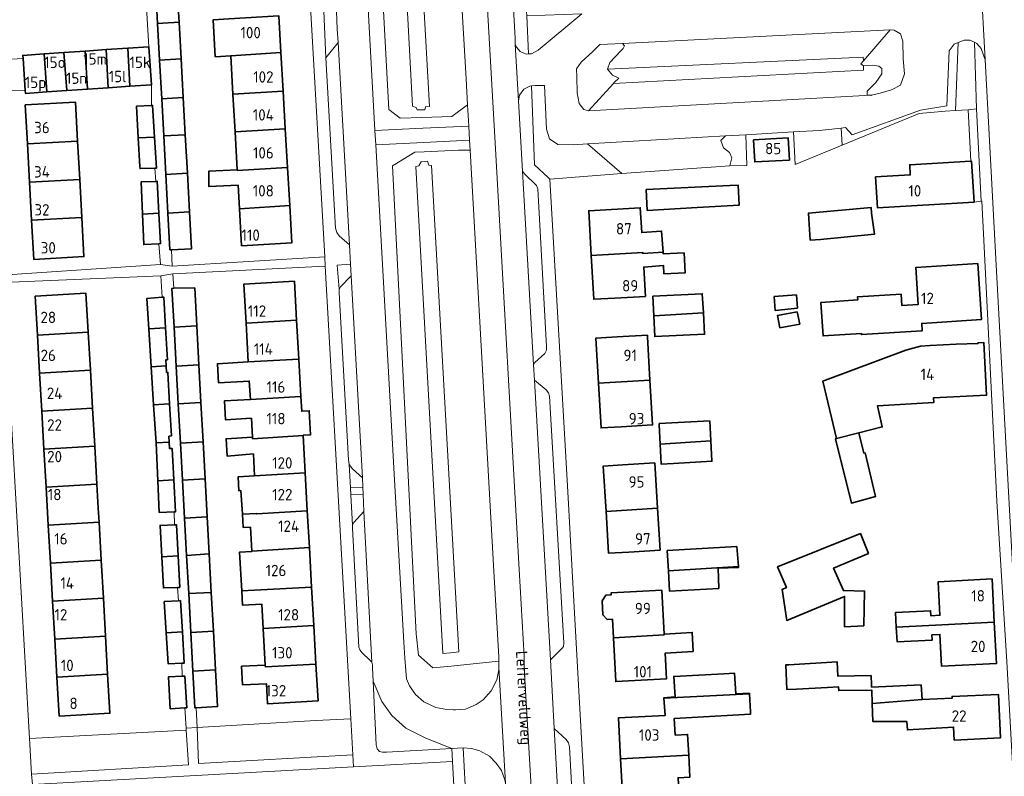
# Model space of a CAD drawing. Header units: metres. Extents: x 245598 to 248629, y 478632 to 481821.
# Tile 33 of 122: x 247390 to 247546, y 479358 to 479478. Entities that reach past the tile are written whole.
import ezdxf
from ezdxf.enums import TextEntityAlignment as Align

# ---------------------------------------------------------------- set-up
doc = ezdxf.new("R2010")
doc.units = ezdxf.units.M
for name, color, linetype, lineweight in [('B-XX-GR-GROENVOORZIENING-GV', 80, 'Continuous', 18), ('B-XX-IE-TERREINAFSCHEIDING_KUNSTMATIG_HEKWERK-G', 20, 'IE-TERREINAFSCHEIDING-KUNSTMATIG', 18), ('B-XX-OG-BEBOUWING-GV', 7, 'Continuous', 35), ('B-XX-OG-BEBOUWING-T18', 10, 'Continuous', 18), ('B-XX-OG-TERREIN_ERF-GV', 7, 'Continuous', 18), ('B-XX-OG-TOPOGRAFIE-T18', 10, 'Continuous', 18), ('B-XX-OG-WATER-GV', 130, 'Continuous', 18), ('B-XX-OG-WATER_SLOOT-GV', 120, 'Continuous', 18), ('B-XX-VH-VERHARDING_GESLOTEN-GV', 252, 'Continuous', 18), ('B-XX-VH-VERHARDING_OPEN-GV', 252, 'Continuous', 18)]:
    doc.layers.add(name, color=color, linetype=linetype, lineweight=lineweight)
doc.styles.add('NLCS-ISO-M-T18', font='NLCS-ISO.ttf', dxfattribs={"height": 1.8})
doc.linetypes.add('IE-TERREINAFSCHEIDING-KUNSTMATIG', pattern='A,4,[82,NLCS.SHX,S=0.75,R=90,X=0,Y=0],4,-2', length=10)

msp = doc.modelspace()

# ---------------------------------------------------------------- linework, layer by layer
at = {"layer": 'B-XX-GR-GROENVOORZIENING-GV'}
for points in [[(247446.887, 479500), (247446.211, 479512.4), (247448.222, 479514.133), (247443.7, 479513.856), (247444.464, 479500), (247446.533, 479462.5), (247446.644, 479460.51), (247454.194, 479460.878), (247461.478, 479461.233), (247461.289, 479464.589), (247458.789, 479462.733), (247454.085, 479462.598), (247450.656, 479462.5), (247448.856, 479463.867)], [(247440.833, 479474.456), (247440.689, 479476.556), (247440.567, 479479.4), (247438.996, 479480.636), (247438.533, 479481), (247438.526, 479480.613), (247438.889, 479472.011)], [(247470.912, 479472.631), (247471.389, 479472.656), (247472.467, 479473.233), (247479.372, 479478.975), (247470.675, 479478.662)], [(247525.162, 479466.1), (247526.537, 479466.412), (247528.325, 479466.963), (247529.725, 479467.7), (247530.375, 479469.475), (247530.162, 479471.862), (247530.1, 479474.675), (247529.738, 479475.8), (247528.725, 479476.375), (247528.075, 479476.425), (247523.865, 479471.568), (247523.438, 479471.075), (247523.863, 479470.775), (247525.338, 479470.875), (247526.325, 479470.7), (247526.787, 479470.313), (247526.775, 479469.5), (247525.813, 479468.138), (247524.475, 479466.725), (247524.475, 479466.175), (247525.037, 479466.1), (247525.1, 479466.088)], [(247540.433, 479463.778), (247541.744, 479463.967), (247541.411, 479474.47), (247540.7, 479474.825), (247539.775, 479474.787), (247538.825, 479474.42), (247538.411, 479463.685)], [(247520.332, 479460.916), (247520.492, 479458.205), (247532.667, 479463.233), (247536.789, 479463.611), (247538.411, 479463.685), (247538.825, 479474.42), (247538.225, 479474.188), (247537.425, 479473.112), (247537.063, 479464.425), (247532.875, 479463.737), (247522.069, 479459.864), (247521.015, 479460.991)], [(247483.4, 479470.213), (247484.2, 479469.275), (247485.2, 479468.825), (247484.463, 479468.1), (247484.355, 479467.982), (247523.872, 479470.067), (247523.863, 479470.775), (247523.438, 479471.075), (247523.865, 479471.568), (247523.853, 479472.102)], [(247471.389, 479467.587), (247471.867, 479455.089), (247474.022, 479453.111), (247474.311, 479452.856), (247485.675, 479453.713), (247480.262, 479458.413), (247478, 479458.275), (247475.575, 479458.325), (247474.262, 479459.213), (247473.775, 479460.762), (247473.467, 479467.633), (247471.967, 479467.656)], [(247520.332, 479460.916), (247516.887, 479460.538), (247512.813, 479460.306), (247513.063, 479455.137), (247520.492, 479458.205)], [(247502.775, 479454.975), (247505.463, 479455.012), (247505.262, 479459.875), (247502.075, 479459.688), (247501.325, 479458.938), (247501.775, 479457.788), (247502.688, 479457.075), (247503.063, 479456.225)], [(247458.676, 479375.883), (247455.789, 479375.589), (247453.533, 479377.633), (247453.189, 479380.967), (247449.433, 479454.956), (247452.933, 479457.089), (247454.409, 479457.163), (247459.833, 479457.433), (247461.689, 479457.4), (247461.6, 479459), (247454.33, 479458.651), (247446.769, 479458.289), (247449.733, 479405.3), (247451.2, 479379.656), (247451.356, 479377.156), (247451.533, 479375.2), (247451.633, 479373.889), (247452.111, 479372.756), (247453.067, 479371.411), (247454.356, 479370.256), (247456.256, 479369.333), (247458, 479369.033), (247459.039, 479368.976), (247459.4, 479368.956), (247460.967, 479369.1), (247462.633, 479369.8), (247463.733, 479370.567), (247465, 479371.989), (247465.9, 479373.7), (247466.233, 479375.3), (247466.233, 479375.678), (247466.256, 479376.656), (247466.177, 479376.648)], [(247440.967, 479435.467), (247441.211, 479435.833), (247442.911, 479437.589), (247442.8, 479439.4), (247440.689, 479439.267)], [(247442.763, 479404.081), (247444.731, 479404.169), (247444.667, 479405.633), (247443.089, 479407.067), (247442.567, 479407.756)], [(247444.78, 479403.054), (247442.823, 479402.967), (247443.078, 479398.178), (247443.311, 479398.589), (247444.9, 479400.333)], [(247442.811, 479367.533), (247437.311, 479367.289), (247418.522, 479366.2), (247418.756, 479360.5), (247443.133, 479361.889)], [(247392.356, 479358.8), (247417.156, 479360.3), (247416.8, 479365.778), (247392.022, 479364.456)], [(247460.611, 479362.967), (247461.045, 479354.096), (247467.57, 479354.436), (247467.533, 479355.289), (247467.411, 479356.767), (247467.291, 479357.381), (247467.189, 479357.9), (247466.633, 479359.389), (247465.8, 479360.567), (247464.767, 479361.667), (247463.211, 479362.489), (247461.889, 479362.889)]]:
    msp.add_lwpolyline(points, close=True, dxfattribs=at)
at = {"layer": 'B-XX-IE-TERREINAFSCHEIDING_KUNSTMATIG_HEKWERK-G'}
for points in [[(247538.411, 479463.685), (247536.789, 479463.611), (247532.667, 479463.233), (247520.492, 479458.205)], [(247540.433, 479463.778), (247538.411, 479463.685)], [(247520.492, 479458.205), (247513.063, 479455.137)], [(247442.811, 479367.533), (247437.311, 479367.289)], [(247416.8, 479365.778), (247392.022, 479364.456)], [(247437.311, 479367.289), (247418.522, 479366.2)]]:
    msp.add_lwpolyline(points, dxfattribs=at)
at = {"layer": 'B-XX-OG-BEBOUWING-GV'}
for points in [[(247415.674, 479477.677), (247415.5, 479480.811), (247415.456, 479483.456), (247415.432, 479483.802), (247411.943, 479483.621), (247412.279, 479477.469)], [(247423.852, 479472.342), (247431.788, 479472.843), (247431.458, 479478.644), (247423.521, 479478.157), (247421.053, 479478.01), (247421.4, 479472.196)], [(247415.674, 479477.677), (247412.279, 479477.469), (247412.598, 479471.632), (247415.998, 479471.847)], [(247400.831, 479473.081), (247401.217, 479467.067), (247404.485, 479467.293), (247404.149, 479473.31)], [(247407.592, 479473.548), (247404.149, 479473.31), (247404.485, 479467.293), (247407.879, 479467.528)], [(247407.879, 479467.528), (247411.304, 479467.765), (247410.888, 479473.776), (247407.592, 479473.548)], [(247391.012, 479471.914), (247391.357, 479466.904), (247391.393, 479466.388), (247394.755, 479466.621), (247394.344, 479472.633), (247390.978, 479472.4)], [(247397.923, 479466.84), (247397.462, 479472.848), (247394.344, 479472.633), (247394.755, 479466.621)], [(247400.831, 479473.081), (247397.462, 479472.848), (247397.923, 479466.84), (247401.217, 479467.067)], [(247412.598, 479471.632), (247412.929, 479465.562), (247416.336, 479465.774), (247415.998, 479471.847)], [(247431.788, 479472.843), (247423.852, 479472.342), (247424.198, 479466.263), (247432.135, 479466.757)], [(247413.251, 479459.676), (247416.664, 479459.873), (247416.336, 479465.774), (247412.929, 479465.562)], [(247424.536, 479460.328), (247432.475, 479460.786), (247432.135, 479466.757), (247424.198, 479466.263)], [(247399.636, 479458.839), (247399.297, 479465.018), (247391.357, 479464.583), (247391.696, 479458.404)], [(247409.194, 479459.363), (247411.814, 479459.506), (247411.489, 479464.511), (247411.311, 479464.5), (247408.956, 479464.356)], [(247432.475, 479460.786), (247424.536, 479460.328), (247424.877, 479454.339), (247424.883, 479454.235), (247432.821, 479454.694)], [(247411.856, 479454.591), (247412.133, 479454.6), (247411.814, 479459.506), (247409.194, 479459.363), (247409.467, 479454.833), (247409.511, 479454.511)], [(247417.003, 479453.78), (247416.664, 479459.873), (247413.251, 479459.676), (247413.583, 479453.583)], [(247506.501, 479459.069), (247506.68, 479455.572), (247512.176, 479455.856), (247511.996, 479459.352)], [(247399.966, 479452.81), (247399.636, 479458.839), (247391.696, 479458.404), (247392.026, 479452.375)], [(247425.228, 479448.18), (247433.165, 479448.663), (247432.821, 479454.694), (247424.883, 479454.235), (247424.877, 479454.339), (247420.389, 479454.111), (247420.411, 479451.667), (247425.016, 479451.895)], [(247540.84, 479455.678), (247531.184, 479455.117), (247531.277, 479453.52), (247525.804, 479453.202), (247526.087, 479448.335), (247541.356, 479449.221), (247540.98, 479455.686)], [(247417.003, 479453.78), (247413.583, 479453.583), (247413.916, 479447.491), (247417.341, 479447.7)], [(247392.356, 479446.345), (247400.296, 479446.78), (247399.966, 479452.81), (247392.026, 479452.375)], [(247409.907, 479447.307), (247412.502, 479447.449), (247412.222, 479452.511), (247411.989, 479452.5), (247409.667, 479452.411)], [(247489.544, 479451.189), (247489.7, 479447.9), (247497.611, 479448.367), (247504.253, 479448.759), (247504.058, 479451.914), (247502.744, 479451.833)], [(247433.165, 479448.663), (247425.228, 479448.18), (247425.562, 479442.308), (247433.501, 479442.759)], [(247489.006, 479441.241), (247489.015, 479441.087), (247492.189, 479441.311), (247491.955, 479444.629), (247488.825, 479444.408), (247488.602, 479448.328), (247480.438, 479447.863), (247480.841, 479440.792)], [(247525.144, 479447.467), (247525.095, 479448.37), (247515.211, 479447.487), (247515.263, 479446.576), (247515.457, 479443.218), (247517.067, 479443.311), (247525.622, 479444.133)], [(247392.356, 479446.345), (247392.695, 479440.166), (247400.635, 479440.6), (247400.296, 479446.78)], [(247412.502, 479447.449), (247409.907, 479447.307), (247410.106, 479442.497), (247412.5, 479442.633), (247412.767, 479442.656)], [(247414.5, 479441.69), (247417.667, 479441.833), (247417.341, 479447.7), (247413.916, 479447.491), (247414.233, 479441.678)], [(247492.189, 479441.311), (247489.015, 479441.087), (247489.006, 479441.241), (247480.841, 479440.792), (247481.237, 479433.857), (247484.583, 479434.048), (247489.4, 479434.323), (247489.136, 479438.954), (247492.289, 479439.178), (247492.344, 479437.889), (247495.7, 479438.056), (247495.511, 479441.2), (247492.2, 479441.056)], [(247541.966, 479439.538), (247532.16, 479438.908), (247532.536, 479433.052), (247529.936, 479432.885), (247529.82, 479434.693), (247522.951, 479434.253), (247522.984, 479433.751), (247517.151, 479433.376), (247517.492, 479428.059), (247523.556, 479428.449), (247523.566, 479428.279), (247533.165, 479428.894), (247533.091, 479430.048), (247542.536, 479430.654)], [(247426.271, 479430.096), (247434.26, 479430.558), (247433.914, 479436.716), (247425.924, 479436.268)], [(247401.31, 479428.647), (247400.959, 479434.802), (247392.945, 479434.345), (247393.296, 479428.19)], [(247418.484, 479429.646), (247418.156, 479435.667), (247414.867, 479435.596), (247414.556, 479435.589), (247414.893, 479429.439)], [(247490.562, 479434.376), (247490.723, 479431.251), (247498.57, 479431.724), (247498.4, 479434.733)], [(247513.289, 479434.556), (247509.767, 479434.289), (247509.911, 479432.089), (247513.433, 479432.456)], [(247410.915, 479429.195), (247413.539, 479429.344), (247413.256, 479434.2), (247412.989, 479434.181), (247410.589, 479434.009)], [(247490.723, 479431.251), (247490.892, 479427.956), (247498.767, 479428.333), (247498.57, 479431.724)], [(247513.822, 479429.911), (247513.389, 479431.856), (247510.3, 479431.311), (247510.667, 479429.356)], [(247418.818, 479423.504), (247418.484, 479429.646), (247414.893, 479429.439), (247415.229, 479423.297)], [(247434.26, 479430.558), (247426.271, 479430.096), (247426.616, 479423.955), (247434.606, 479424.416)], [(247401.652, 479422.642), (247401.31, 479428.647), (247393.296, 479428.19), (247393.638, 479422.185)], [(247413.539, 479429.344), (247410.915, 479429.195), (247411.289, 479423.192), (247413.636, 479423.325), (247413.567, 479424.267), (247413.833, 479424.311)], [(247481.984, 479420.618), (247490.123, 479421.093), (247489.735, 479427.901), (247489.719, 479428.18), (247484.943, 479427.908), (247481.58, 479427.716)], [(247519.619, 479411.835), (247523.166, 479412.75), (247526.855, 479413.701), (247526.107, 479417.041), (247535.005, 479417.559), (247534.97, 479418.294), (247543.313, 479418.694), (247542.92, 479427.014), (247541.966, 479426.963), (247541.971, 479426.858), (247538.521, 479426.742), (247534.448, 479426.582), (247532.903, 479426.427), (247530.581, 479425.807), (247517.45, 479420.9)], [(247419.141, 479417.569), (247418.818, 479423.504), (247415.229, 479423.297), (247415.555, 479417.355)], [(247434.606, 479424.416), (247426.616, 479423.955), (247421.743, 479423.681), (247421.913, 479420.657), (247426.786, 479420.931), (247426.949, 479418.037), (247434.937, 479418.515)], [(247401.994, 479416.637), (247401.652, 479422.642), (247393.638, 479422.185), (247393.98, 479416.18)], [(247411.662, 479417.188), (247414.186, 479417.332), (247413.911, 479422.311), (247413.711, 479422.289), (247413.636, 479423.325), (247411.289, 479423.192)], [(247481.984, 479420.618), (247482.387, 479413.537), (247485.548, 479413.717), (247490.527, 479414), (247490.123, 479421.093)], [(247414.186, 479417.332), (247411.662, 479417.188), (247412.036, 479411.183), (247414.124, 479411.302), (247414.067, 479412.211), (247414.467, 479412.256)], [(247415.896, 479411.138), (247419.478, 479411.356), (247419.141, 479417.569), (247415.555, 479417.355)], [(247427.285, 479412.064), (247427.298, 479411.832), (247435.286, 479412.318), (247435.282, 479412.38), (247436.462, 479412.447), (247436.249, 479416.237), (247435.069, 479416.171), (247434.937, 479418.515), (247426.949, 479418.037), (247422.839, 479417.806), (247423.006, 479414.829), (247427.116, 479415.06)], [(247393.98, 479416.18), (247394.323, 479410.175), (247402.337, 479410.631), (247401.994, 479416.637)], [(247491.6, 479414.033), (247491.742, 479410.981), (247499.749, 479411.468), (247499.589, 479414.633), (247491.6, 479414.211)], [(247519.619, 479411.835), (247519.432, 479411.782), (247521.967, 479401.656), (247525.8, 479402.711), (247524.133, 479409.589), (247523.944, 479409.556), (247523.222, 479412.533), (247523.166, 479412.75)], [(247412.316, 479405.174), (247414.858, 479405.319), (247414.611, 479410.256), (247414.189, 479410.267), (247414.124, 479411.302), (247412.036, 479411.183)], [(247419.797, 479405.505), (247419.478, 479411.356), (247415.896, 479411.138), (247416.216, 479405.295)], [(247435.286, 479412.318), (247427.298, 479411.832), (247427.285, 479412.064), (247423.1, 479411.811), (247423.289, 479409.067), (247427.433, 479409.434), (247427.628, 479405.966), (247435.617, 479406.437)], [(247491.742, 479410.981), (247491.888, 479407.821), (247493.833, 479407.911), (247499.911, 479408.267), (247499.749, 479411.468)], [(247394.323, 479410.175), (247394.665, 479404.17), (247402.679, 479404.626), (247402.337, 479410.631)], [(247483.184, 479400.348), (247491.322, 479400.854), (247490.888, 479407.989), (247485.814, 479407.682), (247482.75, 479407.496)], [(247435.617, 479406.437), (247427.628, 479405.966), (247425.007, 479405.799), (247425.146, 479403.599), (247425.466, 479403.619), (247425.7, 479399.911), (247427.963, 479400.005), (247427.967, 479399.936), (247435.955, 479400.415)], [(247414.858, 479405.319), (247412.316, 479405.174), (247412.533, 479400.189), (247414.889, 479400.26), (247415.111, 479400.267)], [(247419.797, 479405.505), (247416.216, 479405.295), (247416.547, 479399.253), (247420.125, 479399.467)], [(247403.021, 479398.621), (247402.895, 479400.826), (247402.679, 479404.626), (247394.665, 479404.17), (247395.007, 479398.164)], [(247427.186, 479394.057), (247436.279, 479394.65), (247435.955, 479400.415), (247427.967, 479399.936), (247427.963, 479400.005), (247425.7, 479399.911), (247425.833, 479397.8), (247426.967, 479397.833)], [(247491.725, 479394.213), (247491.322, 479400.854), (247483.184, 479400.348), (247483.586, 479393.718), (247486.801, 479393.914)], [(247395.349, 479392.159), (247403.363, 479392.616), (247403.021, 479398.621), (247395.007, 479398.164)], [(247420.443, 479393.618), (247420.125, 479399.467), (247416.547, 479399.253), (247416.868, 479393.385)], [(247412.945, 479393.162), (247415.526, 479393.31), (247415.256, 479398.233), (247414.967, 479398.219), (247412.689, 479398.111)], [(247523.411, 479396.856), (247510.311, 479391.589), (247511.689, 479388.3), (247511, 479388), (247511.744, 479383.111), (247520.9, 479386.9), (247520.867, 479382.111), (247523.933, 479382.267), (247524.067, 479387.733), (247520.7, 479387.833), (247519.144, 479391.367), (247524.667, 479393.689)], [(247436.279, 479394.65), (247427.186, 479394.057), (247427.189, 479394.011), (247425.241, 479393.901), (247425.584, 479387.795), (247436.632, 479388.387)], [(247492.821, 479394.168), (247493.041, 479390.958), (247504.102, 479391.605), (247503.867, 479394.767)], [(247395.349, 479392.159), (247395.692, 479386.154), (247403.706, 479386.611), (247403.363, 479392.616)], [(247415.526, 479393.31), (247412.945, 479393.162), (247413.2, 479388.233), (247415.456, 479388.301), (247415.8, 479388.311)], [(247417.199, 479387.346), (247420.774, 479387.537), (247420.443, 479393.618), (247416.868, 479393.385)], [(247493.041, 479390.958), (247493.224, 479387.716), (247501.011, 479388.156), (247500.9, 479391.356), (247504.111, 479391.456), (247504.102, 479391.605)], [(247529.068, 479382.044), (247544.561, 479382.816), (247544.22, 479389.655), (247535.712, 479389.23), (247535.977, 479383.919), (247534.528, 479383.847), (247534.488, 479384.637), (247528.953, 479384.361)], [(247436.632, 479388.387), (247425.584, 479387.795), (247425.713, 479385.501), (247428.769, 479385.673), (247428.984, 479381.841), (247436.975, 479382.286)], [(247484.352, 479380.381), (247492.367, 479380.819), (247492.361, 479380.95), (247492.003, 479387.868), (247483.987, 479387.454), (247484.002, 479387.154), (247483.154, 479387.111), (247482.548, 479386.228), (247482.664, 479383.981), (247483.353, 479383.246), (247484.202, 479383.29)], [(247395.692, 479386.154), (247396.034, 479380.149), (247404.048, 479380.606), (247403.706, 479386.611)], [(247413.634, 479381.153), (247416.2, 479381.299), (247415.9, 479386.256), (247415.567, 479386.222), (247413.333, 479386.089)], [(247421.108, 479381.402), (247420.774, 479387.537), (247417.199, 479387.346), (247417.536, 479381.203)], [(247417.869, 479375.111), (247421.439, 479375.313), (247421.108, 479381.402), (247417.536, 479381.203)], [(247429.309, 479376.062), (247429.326, 479375.761), (247437.316, 479376.214), (247436.975, 479382.286), (247428.984, 479381.841)], [(247529.068, 479382.044), (247529.183, 479379.726), (247534.751, 479380.003), (247534.71, 479380.829), (247535.968, 479380.892), (247536.218, 479375.861), (247544.886, 479376.294), (247544.561, 479382.816)], [(247396.376, 479374.144), (247404.39, 479374.601), (247404.048, 479380.606), (247396.034, 479380.149)], [(247416.1, 479376.333), (247416.5, 479376.356), (247416.2, 479381.299), (247413.634, 479381.153), (247413.933, 479376.256)], [(247492.361, 479380.95), (247492.367, 479380.819), (247484.352, 479380.381), (247484.71, 479373.445), (247492.727, 479373.86), (247492.518, 479377.911), (247496.933, 479378.2), (247496.8, 479381.211)], [(247418.4, 479369.29), (247421.756, 479369.489), (247421.439, 479375.313), (247417.869, 479375.111), (247418.189, 479369.278)], [(247429.309, 479376.062), (247425.567, 479375.867), (247425.733, 479372.911), (247429.476, 479373.094), (247429.654, 479369.935), (247437.644, 479370.384), (247437.316, 479376.214), (247429.326, 479375.761)], [(247525.163, 479372.539), (247525.144, 479372.933), (247525.089, 479374.389), (247519.844, 479374.289), (247519.744, 479376.556), (247512.078, 479376.089), (247511.6, 479376.067), (247511.776, 479372.167), (247513.267, 479372.256), (247518.167, 479372.533), (247519.922, 479372.633), (247519.96, 479372.011), (247525.184, 479372.106), (247525.243, 479369.961), (247533.145, 479370.614), (247532.997, 479372.918)], [(247396.376, 479374.144), (247396.727, 479367.989), (247404.741, 479368.446), (247404.39, 479374.601)], [(247416.578, 479369.273), (247416.889, 479369.289), (247416.589, 479374.311), (247416.189, 479374.292), (247414, 479374.189), (247414.289, 479369.156)], [(247492.296, 479370.812), (247505.851, 479371.49), (247505.843, 479371.611), (247503.689, 479371.5), (247503.511, 479374.756), (247501.822, 479374.656), (247493.889, 479374.256), (247494.1, 479371.011), (247492.289, 479370.889)], [(247485.48, 479361.25), (247496.248, 479361.82), (247496.072, 479365.092), (247494.112, 479364.987), (247493.971, 479367.626), (247506.033, 479368.311), (247506.044, 479368.667), (247505.851, 479371.49), (247492.296, 479370.812), (247492.553, 479368.107), (247485.133, 479367.709)], [(247530.74, 479367.158), (247530.821, 479365.816), (247538.137, 479366.259), (247538.228, 479364.209), (247545.519, 479364.533), (247545.211, 479371.427), (247537.892, 479371.102), (247537.905, 479370.826), (247533.145, 479370.614), (247525.243, 479369.961), (247525.372, 479367.116)], [(247496.248, 479361.82), (247485.48, 479361.25), (247485.827, 479354.776), (247494.74, 479355.253), (247494.58, 479358.255), (247496.434, 479358.354)]]:
    msp.add_lwpolyline(points, close=True, dxfattribs=at)
at = {"layer": 'B-XX-OG-TERREIN_ERF-GV'}
for points in [[(247415.5, 479480.811), (247415.674, 479477.677), (247415.998, 479471.847), (247416.336, 479465.774), (247416.664, 479459.873), (247417.003, 479453.78), (247417.341, 479447.7), (247417.667, 479441.833), (247414.5, 479441.69), (247414.6, 479439.089), (247438.7, 479440.556), (247435.833, 479491.156)], [(247431.458, 479478.644), (247431.788, 479472.843), (247432.135, 479466.757), (247432.475, 479460.786), (247432.821, 479454.694), (247433.165, 479448.663), (247433.501, 479442.759), (247425.562, 479442.308), (247425.228, 479448.18), (247425.016, 479451.895), (247420.411, 479451.667), (247420.389, 479454.111), (247424.877, 479454.339), (247424.536, 479460.328), (247424.198, 479466.263), (247423.852, 479472.342), (247421.4, 479472.196), (247421.053, 479478.01), (247423.521, 479478.157)], [(247546.533, 479376.556), (247544.944, 479401.956), (247543.011, 479441.089), (247542.567, 479449.389), (247542.497, 479449.381), (247541.356, 479449.221), (247526.087, 479448.335), (247525.804, 479453.202), (247531.277, 479453.52), (247531.184, 479455.117), (247540.84, 479455.678), (247540.433, 479463.778), (247538.411, 479463.685), (247536.789, 479463.611), (247532.667, 479463.233), (247520.492, 479458.205), (247513.063, 479455.137), (247512.813, 479460.306), (247505.262, 479459.875), (247505.463, 479455.012), (247502.775, 479454.975), (247485.675, 479453.713), (247474.311, 479452.856), (247475.622, 479430.056), (247477.144, 479403.433), (247477.9, 479389.967), (247479.011, 479370.089), (247480.044, 479351.489)]]:
    msp.add_lwpolyline(points, dxfattribs=at)
for points in [[(247411.856, 479454.591), (247409.511, 479454.511), (247409.467, 479454.833), (247409.194, 479459.363), (247408.956, 479464.356), (247411.311, 479464.5), (247411.304, 479467.765), (247407.879, 479467.528), (247404.485, 479467.293), (247401.217, 479467.067), (247397.923, 479466.84), (247394.755, 479466.621), (247391.393, 479466.388), (247391.357, 479466.904), (247386.125, 479466.692), (247386.189, 479465.956), (247386.3, 479463.989), (247387.733, 479437.656), (247412.767, 479439.333), (247412.5, 479442.633), (247410.106, 479442.497), (247409.907, 479447.307), (247409.667, 479452.411), (247411.989, 479452.5)], [(247392.356, 479446.345), (247392.026, 479452.375), (247391.696, 479458.404), (247391.357, 479464.583), (247399.297, 479465.018), (247399.636, 479458.839), (247399.966, 479452.81), (247400.296, 479446.78), (247400.635, 479440.6), (247392.695, 479440.166)], [(247506.501, 479459.069), (247511.996, 479459.352), (247512.176, 479455.856), (247506.68, 479455.572)], [(247497.611, 479448.367), (247489.7, 479447.9), (247489.544, 479451.189), (247502.744, 479451.833), (247504.058, 479451.914), (247504.253, 479448.759)], [(247492.189, 479441.311), (247492.2, 479441.056), (247495.511, 479441.2), (247495.7, 479438.056), (247492.344, 479437.889), (247492.289, 479439.178), (247489.136, 479438.954), (247489.4, 479434.323), (247484.583, 479434.048), (247481.237, 479433.857), (247480.841, 479440.792), (247480.438, 479447.863), (247488.602, 479448.328), (247488.825, 479444.408), (247491.955, 479444.629)], [(247515.263, 479446.576), (247515.211, 479447.487), (247525.095, 479448.37), (247525.144, 479447.467), (247525.622, 479444.133), (247517.067, 479443.311), (247515.457, 479443.218)], [(247418.818, 479423.504), (247419.141, 479417.569), (247419.478, 479411.356), (247419.797, 479405.505), (247420.125, 479399.467), (247420.443, 479393.618), (247420.774, 479387.537), (247421.108, 479381.402), (247421.439, 479375.313), (247421.756, 479369.489), (247418.4, 479369.29), (247418.522, 479366.2), (247437.311, 479367.289), (247442.811, 479367.533), (247438.756, 479439.089), (247414.689, 479437.856), (247414.867, 479435.596), (247418.156, 479435.667), (247418.484, 479429.646)], [(247542.536, 479430.654), (247533.091, 479430.048), (247533.165, 479428.894), (247523.566, 479428.279), (247523.556, 479428.449), (247517.492, 479428.059), (247517.151, 479433.376), (247522.984, 479433.751), (247522.951, 479434.253), (247529.82, 479434.693), (247529.936, 479432.885), (247532.536, 479433.052), (247532.16, 479438.908), (247541.966, 479439.538)], [(247416.781, 479366.085), (247416.578, 479369.273), (247414.289, 479369.156), (247414, 479374.189), (247416.189, 479374.292), (247416.1, 479376.333), (247413.933, 479376.256), (247413.634, 479381.153), (247413.333, 479386.089), (247415.567, 479386.222), (247415.456, 479388.301), (247413.2, 479388.233), (247412.945, 479393.162), (247412.689, 479398.111), (247414.967, 479398.219), (247414.889, 479400.26), (247412.533, 479400.189), (247412.316, 479405.174), (247412.036, 479411.183), (247411.662, 479417.188), (247411.289, 479423.192), (247410.915, 479429.195), (247410.589, 479434.009), (247412.989, 479434.181), (247412.789, 479437.567), (247387.933, 479436.511), (247392.022, 479364.456), (247416.8, 479365.778)], [(247429.476, 479373.094), (247425.733, 479372.911), (247425.567, 479375.867), (247429.309, 479376.062), (247428.984, 479381.841), (247428.769, 479385.673), (247425.713, 479385.501), (247425.584, 479387.795), (247425.241, 479393.901), (247427.189, 479394.011), (247427.186, 479394.057), (247426.967, 479397.833), (247425.833, 479397.8), (247425.7, 479399.911), (247425.466, 479403.619), (247425.146, 479403.599), (247425.007, 479405.799), (247427.628, 479405.966), (247427.433, 479409.434), (247423.289, 479409.067), (247423.1, 479411.811), (247427.285, 479412.064), (247427.116, 479415.06), (247423.006, 479414.829), (247422.839, 479417.806), (247426.949, 479418.037), (247426.786, 479420.931), (247421.913, 479420.657), (247421.743, 479423.681), (247426.616, 479423.955), (247426.271, 479430.096), (247425.924, 479436.268), (247433.914, 479436.716), (247434.26, 479430.558), (247434.606, 479424.416), (247434.937, 479418.515), (247435.069, 479416.171), (247436.249, 479416.237), (247436.462, 479412.447), (247435.282, 479412.38), (247435.286, 479412.318), (247435.617, 479406.437), (247435.955, 479400.415), (247436.279, 479394.65), (247436.632, 479388.387), (247436.975, 479382.286), (247437.316, 479376.214), (247437.644, 479370.384), (247429.654, 479369.935)], [(247403.021, 479398.621), (247403.363, 479392.616), (247403.706, 479386.611), (247404.048, 479380.606), (247404.39, 479374.601), (247404.741, 479368.446), (247396.727, 479367.989), (247396.376, 479374.144), (247396.034, 479380.149), (247395.692, 479386.154), (247395.349, 479392.159), (247395.007, 479398.164), (247394.665, 479404.17), (247394.323, 479410.175), (247393.98, 479416.18), (247393.638, 479422.185), (247393.296, 479428.19), (247392.945, 479434.345), (247400.959, 479434.802), (247401.31, 479428.647), (247401.652, 479422.642), (247401.994, 479416.637), (247402.337, 479410.631), (247402.679, 479404.626), (247402.895, 479400.826)], [(247490.723, 479431.251), (247490.562, 479434.376), (247498.4, 479434.733), (247498.57, 479431.724), (247498.767, 479428.333), (247490.892, 479427.956)], [(247513.289, 479434.556), (247513.433, 479432.456), (247509.911, 479432.089), (247509.767, 479434.289)], [(247513.822, 479429.911), (247510.667, 479429.356), (247510.3, 479431.311), (247513.389, 479431.856)], [(247489.735, 479427.901), (247490.123, 479421.093), (247490.527, 479414), (247485.548, 479413.717), (247482.387, 479413.537), (247481.984, 479420.618), (247481.58, 479427.716), (247484.943, 479427.908), (247489.719, 479428.18)], [(247523.222, 479412.533), (247523.944, 479409.556), (247524.133, 479409.589), (247525.8, 479402.711), (247521.967, 479401.656), (247519.432, 479411.782), (247519.619, 479411.835), (247517.45, 479420.9), (247530.581, 479425.807), (247532.903, 479426.427), (247534.448, 479426.582), (247538.521, 479426.742), (247541.971, 479426.858), (247541.966, 479426.963), (247542.92, 479427.014), (247543.313, 479418.694), (247534.97, 479418.294), (247535.005, 479417.559), (247526.107, 479417.041), (247526.855, 479413.701), (247523.166, 479412.75)], [(247491.742, 479410.981), (247491.6, 479414.033), (247491.6, 479414.211), (247499.589, 479414.633), (247499.749, 479411.468), (247499.911, 479408.267), (247493.833, 479407.911), (247491.888, 479407.821)], [(247491.322, 479400.854), (247491.725, 479394.213), (247486.801, 479393.914), (247483.586, 479393.718), (247483.184, 479400.348), (247482.75, 479407.496), (247485.814, 479407.682), (247490.888, 479407.989)], [(247523.411, 479396.856), (247524.667, 479393.689), (247519.144, 479391.367), (247520.7, 479387.833), (247524.067, 479387.733), (247523.933, 479382.267), (247520.867, 479382.111), (247520.9, 479386.9), (247511.744, 479383.111), (247511, 479388), (247511.689, 479388.3), (247510.311, 479391.589)], [(247493.224, 479387.716), (247493.041, 479390.958), (247492.821, 479394.168), (247503.867, 479394.767), (247504.102, 479391.605), (247504.111, 479391.456), (247500.9, 479391.356), (247501.011, 479388.156)], [(247544.561, 479382.816), (247544.886, 479376.294), (247536.218, 479375.861), (247535.968, 479380.892), (247534.71, 479380.829), (247534.751, 479380.003), (247529.183, 479379.726), (247529.068, 479382.044), (247528.953, 479384.361), (247534.488, 479384.637), (247534.528, 479383.847), (247535.977, 479383.919), (247535.712, 479389.23), (247544.22, 479389.655)], [(247492.361, 479380.95), (247496.8, 479381.211), (247496.933, 479378.2), (247492.518, 479377.911), (247492.727, 479373.86), (247484.71, 479373.445), (247484.352, 479380.381), (247484.202, 479383.29), (247483.353, 479383.246), (247482.664, 479383.981), (247482.548, 479386.228), (247483.154, 479387.111), (247484.002, 479387.154), (247483.987, 479387.454), (247492.003, 479387.868)], [(247525.144, 479372.933), (247525.163, 479372.539), (247532.997, 479372.918), (247533.145, 479370.614), (247537.905, 479370.826), (247537.892, 479371.102), (247545.211, 479371.427), (247545.519, 479364.533), (247538.228, 479364.209), (247538.137, 479366.259), (247530.821, 479365.816), (247530.74, 479367.158), (247525.372, 479367.116), (247525.243, 479369.961), (247525.184, 479372.106), (247519.96, 479372.011), (247519.922, 479372.633), (247518.167, 479372.533), (247513.267, 479372.256), (247511.776, 479372.167), (247511.6, 479376.067), (247512.078, 479376.089), (247519.744, 479376.556), (247519.844, 479374.289), (247525.089, 479374.389)], [(247492.553, 479368.107), (247492.296, 479370.812), (247492.289, 479370.889), (247494.1, 479371.011), (247493.889, 479374.256), (247501.822, 479374.656), (247503.511, 479374.756), (247503.689, 479371.5), (247505.843, 479371.611), (247505.851, 479371.49), (247506.044, 479368.667), (247506.033, 479368.311), (247493.971, 479367.626), (247494.112, 479364.987), (247496.072, 479365.092), (247496.248, 479361.82), (247496.434, 479358.354), (247494.58, 479358.255), (247494.74, 479355.253), (247485.827, 479354.776), (247485.48, 479361.25), (247485.133, 479367.709)], [(247434.992, 479333.659), (247460.302, 479335.28), (247460.255, 479336.115), (247458.929, 479360.81), (247443.245, 479359.948), (247392.51, 479357.161), (247393.738, 479332.515), (247393.903, 479329.774), (247394.625, 479329.822), (247394.481, 479332.569), (247406.359, 479333.192), (247406.389, 479332.669), (247409.583, 479332.927)]]:
    msp.add_lwpolyline(points, close=True, dxfattribs=at)
at = {"layer": 'B-XX-OG-WATER-GV'}
for points in [[(247452.6, 479464.356), (247453.189, 479464.156), (247453.3, 479463.789), (247454.009, 479463.795), (247454.556, 479463.8), (247454.656, 479464.267), (247455.267, 479464.333), (247453.262, 479500), (247452.633, 479511.2), (247451, 479511.114), (247450.111, 479511.067), (247450.701, 479500)], [(247457.4, 479377.878), (247458.565, 479377.995), (247459.933, 479378.133), (247455.6, 479455.011), (247455.167, 479455.067), (247454.967, 479455.7), (247454.488, 479455.653), (247453.956, 479455.6), (247453.611, 479454.956), (247453.133, 479454.867)]]:
    msp.add_lwpolyline(points, close=True, dxfattribs=at)
at = {"layer": 'B-XX-OG-WATER_SLOOT-GV'}
for points in [[(247459.668, 479492.922), (247458.889, 479492.989), (247458.463, 479500), (247457.567, 479514.733), (247450.798, 479514.298), (247448.222, 479514.133), (247446.211, 479512.4), (247446.887, 479500), (247448.856, 479463.867), (247450.656, 479462.5), (247454.085, 479462.598), (247458.789, 479462.733), (247461.289, 479464.589), (247461.056, 479468.7)], [(247454.009, 479463.795), (247453.3, 479463.789), (247453.189, 479464.156), (247452.6, 479464.356), (247450.701, 479500), (247450.111, 479511.067), (247451, 479511.114), (247452.633, 479511.2), (247453.262, 479500), (247455.267, 479464.333), (247454.656, 479464.267), (247454.556, 479463.8)], [(247454.409, 479457.163), (247452.933, 479457.089), (247449.433, 479454.956), (247453.189, 479380.967), (247453.533, 479377.633), (247455.789, 479375.589), (247458.676, 479375.883), (247466.177, 479376.648), (247466.256, 479376.656), (247466.256, 479377.333), (247465.433, 479390.911), (247461.689, 479457.4), (247459.833, 479457.433)], [(247458.565, 479377.995), (247457.4, 479377.878), (247453.133, 479454.867), (247453.611, 479454.956), (247453.956, 479455.6), (247454.488, 479455.653), (247454.967, 479455.7), (247455.167, 479455.067), (247455.6, 479455.011), (247459.933, 479378.133)]]:
    msp.add_lwpolyline(points, close=True, dxfattribs=at)
at = {"layer": 'B-XX-VH-VERHARDING_GESLOTEN-GV'}
for points in [[(247463.369, 479498.244), (247465.683, 479457.624), (247469.426, 479391.144), (247470.256, 479377.454), (247470.256, 479376.609), (247470.232, 479375.584), (247475.184, 479291.299)], [(247475.184, 479291.299), (247470.232, 479375.584), (247470.256, 479376.609), (247470.256, 479377.454), (247469.426, 479391.144), (247465.683, 479457.624), (247463.369, 479498.244)], [(247476.61, 479336.989), (247475, 479366.033), (247475, 479366.056), (247474.4, 479376.889), (247471.856, 479421.067), (247471.711, 479423.478), (247471.71, 479423.489), (247469.989, 479454.1), (247469.989, 479454.111), (247469.356, 479465.211), (247468.833, 479474.2), (247468.811, 479475.1), (247467.471, 479498.457)], [(247459.668, 479492.922), (247461.056, 479468.7), (247461.289, 479464.589), (247461.478, 479461.233), (247461.6, 479459), (247461.689, 479457.4), (247465.433, 479390.911), (247466.256, 479377.333), (247466.256, 479376.656), (247466.233, 479375.678), (247467.291, 479357.381)]]:
    msp.add_lwpolyline(points, dxfattribs=at)
msp.add_lwpolyline([(247551.967, 479416.989), (247550.767, 479437.589), (247549.862, 479452.737), (247548.062, 479484.584), (247542.418, 479484.281), (247543.1, 479471.7), (247544.911, 479438.311), (247547.333, 479393.767), (247548.749, 479367.175), (247554.722, 479367.522), (247554.244, 479375.433)], close=True, dxfattribs=at)
at = {"layer": 'B-XX-VH-VERHARDING_OPEN-GV'}
for points in [[(247470.675, 479478.662), (247470.363, 479482.487), (247470.188, 479482.938), (247469.397, 479500), (247469.2, 479504.237), (247469.01, 479507.808), (247468.797, 479510.924), (247468.133, 479510.567), (247467.433, 479509.867), (247466.989, 479509.089), (247466.9, 479508.4), (247467.382, 479500), (247467.471, 479498.457), (247468.811, 479475.1), (247468.833, 479474.2), (247469.033, 479473.689), (247469.6, 479473.033), (247470.533, 479472.611), (247470.912, 479472.631)], [(247480.387, 479463.662), (247479.688, 479463.875), (247478.925, 479464.787), (247478.625, 479466.487), (247478.575, 479469.013), (247478.525, 479470.263), (247479.275, 479471.325), (247481.1, 479473.025), (247482.2, 479474.125), (247485.787, 479474.275), (247528.075, 479476.425), (247528.725, 479476.375), (247529.738, 479475.8), (247530.1, 479474.675), (247530.162, 479471.862), (247530.375, 479469.475), (247529.725, 479467.7), (247528.325, 479466.963), (247526.537, 479466.412), (247525.162, 479466.1), (247525.1, 479466.088), (247525.037, 479466.1)], [(247485.787, 479474.275), (247486.113, 479473.912), (247485.863, 479473.475), (247485.5, 479473.1), (247483.787, 479471.263), (247483.4, 479470.213), (247523.853, 479472.102), (247523.865, 479471.568), (247528.075, 479476.425)], [(247440.833, 479474.456), (247438.889, 479472.011), (247440.4, 479445.089), (247440.6, 479444.4), (247440.989, 479443.889), (247442.611, 479442.467)], [(247485.787, 479474.275), (247482.2, 479474.125), (247481.1, 479473.025), (247479.275, 479471.325), (247478.525, 479470.263), (247478.575, 479469.013), (247478.625, 479466.487), (247478.925, 479464.787), (247479.688, 479463.875), (247480.387, 479463.662), (247484.355, 479467.982), (247484.463, 479468.1), (247485.2, 479468.825), (247484.2, 479469.275), (247483.4, 479470.213), (247483.787, 479471.263), (247485.5, 479473.1), (247485.863, 479473.475), (247486.113, 479473.912)], [(247543.011, 479441.089), (247544.944, 479401.956), (247546.533, 479376.556), (247547.267, 479363.356), (247548.611, 479339.189), (247549.866, 479316.511), (247550.2, 479310.478), (247551, 479311.511), (247551.544, 479312.567), (247551.744, 479313.667), (247551.778, 479313.267), (247551.744, 479314.767), (247551.7, 479316.011), (247549.9, 479345.567), (247548.749, 479367.175), (247547.333, 479393.767), (247544.911, 479438.311), (247543.1, 479471.7), (247542.475, 479473.475), (247541.8, 479474.275), (247541.411, 479474.47), (247541.744, 479463.967), (247542.497, 479449.381), (247542.567, 479449.389)], [(247391.357, 479466.904), (247391.012, 479471.914), (247383.346, 479471.484), (247383.604, 479466.574), (247386.125, 479466.692)], [(247484.355, 479467.982), (247480.387, 479463.662), (247525.037, 479466.1), (247524.475, 479466.175), (247524.475, 479466.725), (247525.813, 479468.138), (247526.775, 479469.5), (247526.787, 479470.313), (247526.325, 479470.7), (247525.338, 479470.875), (247523.863, 479470.775), (247523.872, 479470.067)], [(247540.98, 479455.686), (247541.356, 479449.221), (247542.497, 479449.381), (247541.744, 479463.967), (247540.433, 479463.778), (247540.84, 479455.678)], [(247461.478, 479461.233), (247454.194, 479460.878), (247446.644, 479460.51), (247446.769, 479458.289), (247454.33, 479458.651), (247461.6, 479459)], [(247480.262, 479458.413), (247485.675, 479453.713), (247502.775, 479454.975), (247503.063, 479456.225), (247502.688, 479457.075), (247501.775, 479457.788), (247501.325, 479458.938), (247502.075, 479459.688)], [(247469.989, 479454.1), (247471.71, 479423.489), (247471.911, 479423.889), (247473.5, 479425.311), (247473.767, 479425.811), (247473.789, 479426.411), (247472.389, 479451.311), (247472.167, 479451.856), (247470.311, 479453.667)], [(247414.689, 479437.856), (247438.756, 479439.089), (247438.7, 479440.556), (247414.6, 479439.089), (247412.767, 479439.333), (247387.733, 479437.656), (247387.933, 479436.511), (247412.789, 479437.567)], [(247416.781, 479366.085), (247418.522, 479366.2), (247418.4, 479369.29), (247418.189, 479369.278), (247417.869, 479375.111), (247417.536, 479381.203), (247417.199, 479387.346), (247416.868, 479393.385), (247416.547, 479399.253), (247416.216, 479405.295), (247415.896, 479411.138), (247415.555, 479417.355), (247415.229, 479423.297), (247414.893, 479429.439), (247414.556, 479435.589), (247414.867, 479435.596), (247414.689, 479437.856), (247412.789, 479437.567), (247412.989, 479434.181), (247413.256, 479434.2), (247413.539, 479429.344), (247413.833, 479424.311), (247413.567, 479424.267), (247413.636, 479423.325), (247413.711, 479422.289), (247413.911, 479422.311), (247414.186, 479417.332), (247414.467, 479412.256), (247414.067, 479412.211), (247414.124, 479411.302), (247414.189, 479410.267), (247414.611, 479410.256), (247414.858, 479405.319), (247415.111, 479400.267), (247414.889, 479400.26), (247414.967, 479398.219), (247415.256, 479398.233), (247415.526, 479393.31), (247415.8, 479388.311), (247415.456, 479388.301), (247415.567, 479386.222), (247415.9, 479386.256), (247416.2, 479381.299), (247416.5, 479376.356), (247416.1, 479376.333), (247416.189, 479374.292), (247416.589, 479374.311), (247416.889, 479369.289), (247416.578, 479369.273)], [(247444.667, 479405.633), (247442.911, 479437.589), (247441.211, 479435.833), (247440.967, 479435.467), (247440.967, 479434.856), (247442.467, 479408.511), (247442.567, 479407.756), (247443.089, 479407.067)], [(247471.856, 479421.067), (247474.4, 479376.889), (247476.311, 479378.756), (247476.467, 479379.011), (247476.5, 479379.567), (247474.256, 479418.567), (247474.1, 479419.089), (247473.733, 479419.567)], [(247444.731, 479404.169), (247442.763, 479404.081), (247442.823, 479402.967), (247444.78, 479403.054)], [(247444.9, 479400.333), (247443.311, 479398.589), (247443.078, 479398.178), (247443.1, 479397.689), (247444.1, 479378.856), (247444.233, 479378.456), (247444.633, 479377.967), (247445.811, 479376.856), (247446.133, 479376.5)], [(247446.362, 479373.52), (247446.833, 479363.433), (247446.989, 479362.8), (247447.356, 479362.367), (247447.856, 479362.267), (247448.467, 479362.3), (247458.786, 479362.867), (247454.709, 479364.526), (247451.541, 479366.065), (247449.315, 479368.06), (247447.718, 479370.307)], [(247418.522, 479366.2), (247416.781, 479366.085), (247416.8, 479365.778), (247417.156, 479360.3), (247392.356, 479358.8), (247392.51, 479357.161), (247443.245, 479359.948), (247443.133, 479361.889), (247418.756, 479360.5)], [(247475, 479366.033), (247476.61, 479336.989), (247476.933, 479337.5), (247478.233, 479338.656), (247478.589, 479339.167), (247478.689, 479339.633), (247477.411, 479363.156), (247477.267, 479363.756), (247476.867, 479364.3)]]:
    msp.add_lwpolyline(points, close=True, dxfattribs=at)
for points in [[(247467.291, 479357.381), (247466.233, 479375.678), (247466.233, 479375.3), (247465.9, 479373.7), (247465, 479371.989), (247463.733, 479370.567), (247462.633, 479369.8), (247460.967, 479369.1), (247459.4, 479368.956), (247459.039, 479368.976), (247458, 479369.033), (247456.256, 479369.333), (247454.356, 479370.256), (247453.067, 479371.411), (247452.111, 479372.756), (247451.633, 479373.889), (247451.533, 479375.2), (247451.356, 479377.156), (247451.2, 479379.656), (247449.733, 479405.3), (247446.769, 479458.289), (247446.644, 479460.51), (247446.533, 479462.5), (247444.464, 479500)], [(247435.833, 479491.156), (247438.7, 479440.556), (247438.756, 479439.089), (247442.811, 479367.533), (247443.133, 479361.889), (247443.245, 479359.948), (247458.929, 479360.81), (247458.786, 479362.867), (247448.467, 479362.3), (247447.856, 479362.267), (247447.356, 479362.367), (247446.989, 479362.8), (247446.833, 479363.433), (247446.362, 479373.52), (247446.267, 479375.556), (247446.256, 479376.067), (247446.133, 479376.5), (247445.811, 479376.856), (247444.633, 479377.967), (247444.233, 479378.456), (247444.1, 479378.856), (247443.1, 479397.689), (247443.078, 479398.178), (247442.823, 479402.967), (247442.763, 479404.081), (247442.567, 479407.756), (247442.467, 479408.511), (247440.967, 479434.856), (247440.967, 479435.467), (247440.689, 479439.267), (247442.8, 479439.4), (247442.611, 479442.467), (247440.989, 479443.889), (247440.6, 479444.4), (247440.4, 479445.089), (247438.889, 479472.011), (247438.526, 479480.613)], [(247479.372, 479478.975), (247472.467, 479473.233), (247471.389, 479472.656), (247470.912, 479472.631), (247470.533, 479472.611), (247469.6, 479473.033), (247469.033, 479473.689), (247468.833, 479474.2), (247469.356, 479465.211), (247469.489, 479466.133), (247470.211, 479467.056), (247471.133, 479467.556), (247471.389, 479467.587), (247471.967, 479467.656), (247473.467, 479467.633), (247473.775, 479460.762), (247474.262, 479459.213), (247475.575, 479458.325), (247478, 479458.275), (247480.262, 479458.413), (247502.075, 479459.688), (247505.262, 479459.875), (247512.813, 479460.306), (247516.887, 479460.538), (247520.332, 479460.916), (247521.015, 479460.991), (247522.069, 479459.864), (247532.875, 479463.737), (247537.063, 479464.425), (247537.425, 479473.112), (247538.225, 479474.188), (247538.825, 479474.42), (247539.775, 479474.787), (247540.7, 479474.825), (247541.411, 479474.47), (247541.8, 479474.275), (247542.475, 479473.475), (247543.1, 479471.7), (247542.418, 479484.281)], [(247378.456, 479481.733), (247379.556, 479463.567), (247386.3, 479463.989), (247386.189, 479465.956), (247386.125, 479466.692), (247383.604, 479466.574), (247383.346, 479471.484), (247391.012, 479471.914), (247390.978, 479472.4), (247394.344, 479472.633), (247397.462, 479472.848), (247400.831, 479473.081), (247404.149, 479473.31), (247407.592, 479473.548), (247410.888, 479473.776), (247410.334, 479483.537)], [(247410.334, 479483.537), (247410.888, 479473.776), (247411.304, 479467.765), (247411.311, 479464.5), (247411.489, 479464.511), (247411.814, 479459.506), (247412.133, 479454.6), (247411.856, 479454.591), (247411.989, 479452.5), (247412.222, 479452.511), (247412.502, 479447.449), (247412.767, 479442.656), (247412.5, 479442.633), (247412.767, 479439.333), (247414.6, 479439.089), (247414.5, 479441.69), (247414.233, 479441.678), (247413.916, 479447.491), (247413.583, 479453.583), (247413.251, 479459.676), (247412.929, 479465.562), (247412.598, 479471.632), (247412.279, 479477.469), (247411.943, 479483.621)], [(247440.567, 479479.4), (247440.689, 479476.556), (247440.833, 479474.456), (247442.611, 479442.467), (247442.8, 479439.4), (247442.911, 479437.589), (247444.667, 479405.633), (247444.731, 479404.169), (247444.78, 479403.054), (247444.9, 479400.333), (247446.133, 479376.5), (247446.256, 479376.067), (247446.267, 479375.556), (247446.362, 479373.52), (247447.718, 479370.307), (247449.315, 479368.06), (247451.541, 479366.065), (247454.709, 479364.526), (247458.786, 479362.867), (247460.611, 479362.967), (247461.889, 479362.889), (247463.211, 479362.489), (247464.767, 479361.667), (247465.8, 479360.567), (247466.633, 479359.389), (247467.189, 479357.9)], [(247480.044, 479351.489), (247479.011, 479370.089), (247477.9, 479389.967), (247477.144, 479403.433), (247475.622, 479430.056), (247474.311, 479452.856), (247474.022, 479453.111), (247471.867, 479455.089), (247471.389, 479467.587), (247471.133, 479467.556), (247470.211, 479467.056), (247469.489, 479466.133), (247469.356, 479465.211), (247469.989, 479454.111), (247469.989, 479454.1), (247470.311, 479453.667), (247472.167, 479451.856), (247472.389, 479451.311), (247473.789, 479426.411), (247473.767, 479425.811), (247473.5, 479425.311), (247471.911, 479423.889), (247471.71, 479423.489), (247471.711, 479423.478), (247471.856, 479421.067), (247473.733, 479419.567), (247474.1, 479419.089), (247474.256, 479418.567), (247476.5, 479379.567), (247476.467, 479379.011), (247476.311, 479378.756), (247474.4, 479376.889), (247475, 479366.056), (247475, 479366.033), (247476.867, 479364.3), (247477.267, 479363.756), (247477.411, 479363.156), (247478.689, 479339.633)], [(247392.51, 479357.161), (247392.356, 479358.8), (247392.022, 479364.456), (247387.933, 479436.511)], [(247461.045, 479354.096), (247460.611, 479362.967), (247458.786, 479362.867), (247458.929, 479360.81), (247460.255, 479336.115)]]:
    msp.add_lwpolyline(points, dxfattribs=at)

# ---------------------------------------------------------------- texts
at = {"layer": 'B-XX-OG-BEBOUWING-T18', "style": 'NLCS-ISO-M-T18'}
for s, p in [('100', (247427, 479476)), ('15o', (247396.038, 479471.313)), ('15m', (247402.388, 479471.842)), ('15k', (247409.531, 479471.312)), ('15l', (247405.959, 479469.064)), ('15p', (247392.995, 479468.138)), ('15n', (247399.477, 479468.799)), ('102', (247429, 479469)), ('104', (247429, 479463)), ('36', (247394, 479461)), ('106', (247429, 479457)), ('85', (247509.599, 479457.679)), ('34', (247394, 479454)), ('108', (247429, 479451)), ('10', (247532, 479451)), ('32', (247394, 479448)), ('87', (247486, 479445)), ('110', (247427, 479444)), ('30', (247395, 479442)), ('89', (247487, 479436)), ('12', (247534, 479434)), ('112', (247428, 479432)), ('28', (247395, 479431)), ('114', (247429, 479426)), ('26', (247395, 479425)), ('91', (247487, 479425)), ('14', (247534, 479422)), ('116', (247431, 479420)), ('24', (247396, 479419)), ('118', (247431, 479415)), ('93', (247488, 479415)), ('22', (247396, 479414)), ('20', (247396, 479409)), ('120', (247432, 479408)), ('95', (247488, 479405)), ('18', (247396, 479403)), ('122', (247432, 479403)), ('124', (247433, 479398)), ('16', (247397, 479396)), ('97', (247489, 479396)), ('126', (247431, 479391)), ('14', (247398, 479389)), ('18', (247542, 479387)), ('12', (247397, 479384)), ('128', (247433, 479384)), ('99', (247489, 479385)), ('20', (247542, 479379)), ('130', (247432, 479378)), ('10', (247398, 479376)), ('101', (247489, 479375)), ('132', (247431, 479372)), ('8', (247399, 479370)), ('22', (247539, 479368)), ('103', (247490, 479365))]:
    msp.add_text(s, height=1.8, dxfattribs=at).set_placement(p, align=Align.MIDDLE_CENTER)
at = {"layer": 'B-XX-OG-TOPOGRAFIE-T18', "style": 'NLCS-ISO-M-T18'}
msp.add_text('Letterveldweg', height=1.8, rotation=273, dxfattribs=at).set_placement((247470.227, 479370.862), align=Align.MIDDLE_CENTER)

doc.saveas('drawing.dxf')
